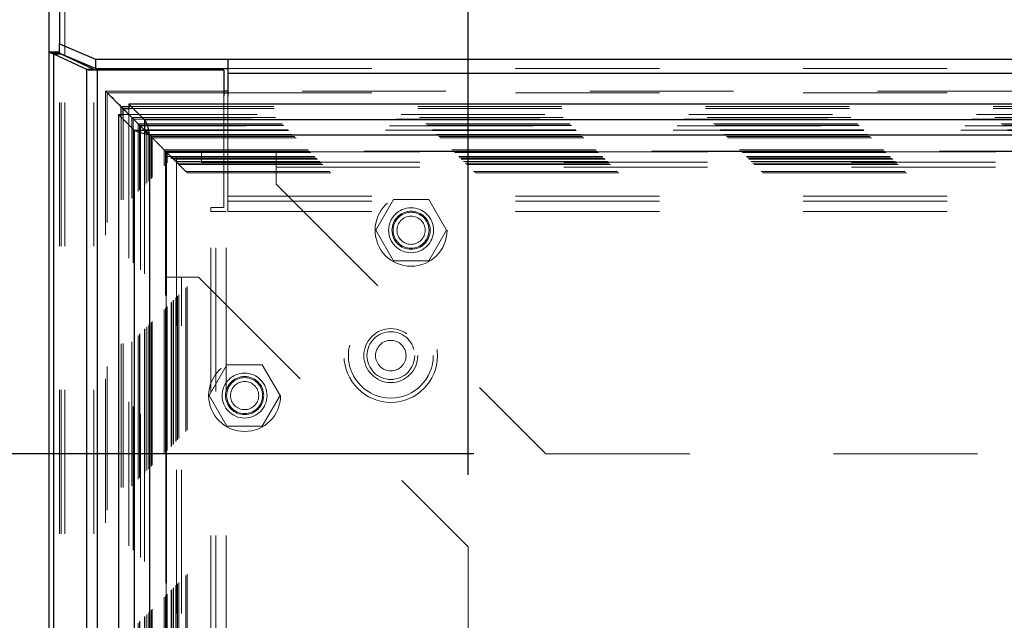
# Model space of a CAD drawing. Header units: inches. Extents: x 0.2 to 10.8, y 0.2 to 8.2.
# Tile 44 of 86: x 2.6 to 3.3, y 5 to 5.4. Entities that reach past the tile are written whole.
import ezdxf

# ---------------------------------------------------------------- set-up
doc = ezdxf.new("R2010")
doc.units = ezdxf.units.IN
doc.header["$MEASUREMENT"] = 0
doc.linetypes.add('HIDDEN', pattern=[0.075, 0.05, -0.025])
doc.layers.add('DIMENSIONS', color=140, linetype='Continuous')
doc.layers.add('SLD-0', color=179, linetype='Continuous')
doc.styles.add('SLDTEXTSTYLE0', font='TXT', dxfattribs={"width": 0.7})
doc.dimstyles.new('SLDDIMSTYLE0', dxfattribs={"dimtxt": 0.084961, "dimasz": 0.13, "dimexe": 0, "dimexo": 0.0625, "dimgap": 0.02124, "dimtad": 0, "dimtih": 1, "dimtoh": 1, "dimlfac": 10, "dimrnd": 1e-09, "dimzin": 12, "dimdsep": 46, "dimtxsty": 'SLDTEXTSTYLE0', "dimsah": 1, "dimcen": 0.09, "dimadec": 0, "dimazin": 3, "dimtfac": 1, "dimtofl": 0, "dimtmove": 0, "dimatfit": 3, "dimfxl": 0, "dimfrac": 2, "dimtolj": 1, "dimtzin": 12, "dimarcsym": 0})

# ---------------------------------------------------------------- blocks, each defined once
blk = doc.blocks.new('_D')
at = {"layer": 'DIMENSIONS'}
for p, q in [((2.90067, 5.09079), (2.90067, 6.14808)), ((4.3181, 5.09079), (4.3181, 6.14808)), ((2.90067, 6.02308), (3.33208, 6.02308)), ((3.44721, 6.02308), (3.41868, 6.02308)), ((3.41868, 6.02308), (3.41868, 5.88805)), ((3.77036, 6.02308), (3.79889, 6.02308)), ((3.79889, 6.02308), (3.79889, 5.88805)), ((4.3181, 6.02308), (3.88549, 6.02308)), ((3.41868, 5.88805), (3.44721, 5.88805)), ((3.79889, 5.88805), (3.77036, 5.88805))]:
    blk.add_line(p, q, dxfattribs=at)
for points in [[(2.90067, 6.02308), (3.03067, 6.00308), (3.03067, 6.04308)], [(4.3181, 6.02308), (4.1881, 6.04308), (4.1881, 6.00308)]]:
    blk.add_solid(points, dxfattribs=at)
at = {"layer": 'DIMENSIONS', "char_height": 0.083333, "attachment_point": 1, "style": 'SLDTEXTSTYLE0'}
for s, insert in [('14.17', (3.44721, 6.14952)), ('360.0', (3.44721, 5.99547))]:
    blk.add_mtext(s, dxfattribs=dict(at, insert=insert))
blk = doc.blocks.new('_D_1')
at = {"layer": 'DIMENSIONS'}
for p, q in [((2.90467, 5.1055), (2.15211, 5.1055)), ((2.27711, 5.1055), (2.27711, 4.4073)), ((2.11554, 4.25325), (2.08701, 4.25325)), ((2.08701, 4.25325), (2.08701, 4.11822)), ((2.43869, 4.25325), (2.46722, 4.25325)), ((2.46722, 4.25325), (2.46722, 4.11822)), ((2.08701, 4.11822), (2.11554, 4.11822)), ((2.46722, 4.11822), (2.43869, 4.11822)), ((2.27711, 3.31717), (2.27711, 4.0992)), ((2.9046, 3.31717), (2.15211, 3.31717))]:
    blk.add_line(p, q, dxfattribs=at)
for points in [[(2.27711, 5.1055), (2.25711, 4.9755), (2.29711, 4.9755)], [(2.27711, 3.31717), (2.29711, 3.44717), (2.25711, 3.44717)]]:
    blk.add_solid(points, dxfattribs=at)
at = {"layer": 'DIMENSIONS', "char_height": 0.083333, "attachment_point": 1, "style": 'SLDTEXTSTYLE0'}
for s, insert in [('17.88', (2.11554, 4.37969)), ('454.2', (2.11554, 4.22564))]:
    blk.add_mtext(s, dxfattribs=dict(at, insert=insert))

msp = doc.modelspace()

# ---------------------------------------------------------------- linework, layer by layer
at = {"layer": 'SLD-0', "linetype": 'Continuous', "lineweight": 25}
for p, q in [((2.616607, 5.745347), (2.616607, 5.39055)), ((2.609407, 5.384843), (2.609407, 5.737143)), ((2.616607, 5.39055), (2.641607, 5.379985)), ((2.616607, 5.384059), (2.616607, 5.39055)), ((2.609407, 3.049848), (2.609407, 5.384843)), ((2.616607, 5.384843), (2.609407, 5.384843)), ((2.616607, 5.384184), (2.610229, 5.384184)), ((2.61257, 3.049848), (2.61257, 5.383427)), ((2.635461, 5.372658), (2.61257, 5.383427)), ((2.617661, 5.383427), (2.61257, 5.383427)), ((2.641607, 5.373459), (2.61682, 5.383935)), ((2.617661, 5.383427), (2.6173, 5.383732)), ((2.640552, 5.372658), (2.617661, 5.383427)), ((2.620207, 5.382229), (2.620207, 5.382503)), ((2.641607, 5.379985), (2.733607, 5.379985)), ((2.641607, 5.379985), (2.641607, 5.373459)), ((2.641607, 5.373459), (2.733607, 5.373459)), ((2.733607, 5.379985), (4.485207, 5.379985)), ((2.733607, 5.379985), (2.733607, 5.370196)), ((2.635461, 3.049848), (2.635461, 5.372658)), ((2.640552, 5.372658), (2.635461, 5.372658)), ((2.643098, 5.372348), (2.636785, 5.372348)), ((2.643098, 3.049848), (2.643098, 5.372348)), ((2.730707, 5.372348), (2.643098, 5.372348)), ((2.730707, 5.372348), (2.730707, 5.354426)), ((2.733607, 5.370196), (4.485207, 5.370196)), ((2.733607, 5.370196), (2.733607, 5.354426)), ((2.733607, 5.357586), (2.730707, 5.357586)), ((2.730707, 5.356467), (2.733607, 5.356467)), ((2.659357, 5.340672), (2.659357, 5.346863)), ((2.659357, 5.346863), (2.660717, 5.345503)), ((2.659357, 5.346863), (2.6656, 5.346863)), ((2.675669, 5.337703), (2.664768, 5.348604)), ((2.664768, 5.348604), (2.664768, 5.348106)), ((4.553997, 5.348604), (2.664768, 5.348604)), ((2.657666, 5.341503), (2.657666, 3.081173)), ((2.657666, 5.341503), (2.668567, 5.330601)), ((2.657666, 5.341503), (2.658138, 5.341503)), ((2.660717, 5.345503), (2.665426, 5.340794)), ((2.660717, 5.340543), (2.660717, 5.345503)), ((2.660717, 5.345503), (2.665728, 5.345503)), ((2.665466, 5.340793), (2.675658, 5.330601)), ((2.675669, 5.330612), (2.665478, 5.340803)), ((4.543096, 5.337703), (2.675669, 5.337703)), ((2.675669, 5.337703), (2.675669, 5.330612)), ((2.668567, 5.330601), (2.668567, 3.092074)), ((2.668567, 5.330601), (2.675658, 5.330601)), ((2.675638, 5.330582), (2.679015, 5.327206)), ((2.679203, 5.327067), (2.679203, 3.095609)), ((4.539562, 5.327067), (2.679203, 5.327067))]:
    msp.add_line(p, q, dxfattribs=at)
at = {"layer": 'SLD-0', "linetype": 'HIDDEN', "lineweight": 18}
for p, q in [((2.620207, 3.049848), (2.620207, 5.739265)), ((2.620207, 5.382503), (2.620207, 5.739265)), ((2.616881, 5.384184), (2.616607, 5.384184)), ((2.616607, 5.384025), (2.616607, 5.384059)), ((2.616607, 3.049848), (2.616607, 5.384025)), ((2.61682, 5.383935), (2.616607, 5.384025)), ((2.617661, 3.049848), (2.617661, 5.383427)), ((2.620207, 3.049848), (2.620207, 5.382229)), ((2.733607, 5.373459), (4.485207, 5.373459)), ((2.640552, 3.049848), (2.640552, 5.372658)), ((2.643098, 3.049848), (2.643098, 5.372348)), ((2.733607, 5.370196), (4.485207, 5.370196)), ((2.648644, 5.357561), (2.648644, 3.065111)), ((2.730707, 5.357586), (2.648646, 5.357586)), ((2.649753, 3.066208), (2.649753, 5.356467)), ((2.649753, 5.356467), (2.651729, 5.354481)), ((2.649753, 5.356467), (2.730707, 5.356467)), ((2.730707, 5.354426), (2.730707, 5.276848)), ((4.485207, 5.357586), (2.733607, 5.357586)), ((2.733607, 5.356467), (4.485207, 5.356467)), ((2.733607, 5.354426), (2.733607, 5.28469)), ((2.664768, 5.348106), (2.664768, 5.341514)), ((2.6656, 5.346863), (4.553165, 5.346863)), ((2.658138, 5.341503), (2.664756, 5.341503)), ((2.659357, 3.082004), (2.659357, 5.340672)), ((2.660717, 3.082132), (2.660717, 5.340543)), ((2.664756, 5.341503), (2.665466, 5.340793)), ((2.664756, 5.341503), (2.664756, 3.081173)), ((2.665478, 5.340803), (2.664768, 5.341514)), ((4.553997, 5.341514), (2.664768, 5.341514)), ((2.665426, 5.340794), (2.666799, 5.339421)), ((2.665728, 5.345503), (4.553037, 5.345503)), ((2.666799, 5.339421), (4.551966, 5.339421)), ((2.666799, 3.083254), (2.666799, 5.339421)), ((2.667885, 5.338334), (2.667885, 3.084338)), ((4.550785, 5.338234), (2.667962, 5.338234)), ((2.671299, 5.334921), (4.547466, 5.334921)), ((2.671299, 3.087754), (2.671299, 5.334921)), ((2.672276, 5.333945), (4.546489, 5.333945)), ((2.672276, 3.088731), (2.672276, 5.333945)), ((2.672455, 5.333765), (4.54631, 5.333765)), ((2.672455, 3.088911), (2.672455, 5.333765)), ((4.546032, 5.333492), (2.672748, 5.333492)), ((2.672944, 5.333287), (2.672944, 3.089402)), ((2.675576, 5.330641), (4.543195, 5.330641)), ((2.675658, 5.330601), (2.675658, 3.092074)), ((4.543096, 5.330612), (2.675669, 5.330612)), ((2.675695, 3.092148), (2.675695, 5.33053)), ((2.675856, 5.330365), (4.542909, 5.330365)), ((2.675856, 3.092311), (2.675856, 5.330365)), ((2.677289, 3.093748), (2.677289, 5.328927)), ((2.678638, 5.327582), (4.540126, 5.327582)), ((2.678638, 3.095094), (2.678638, 5.327582)), ((2.678871, 5.327317), (4.539893, 5.327317)), ((2.679015, 5.327206), (2.680201, 5.326019)), ((2.679203, 5.327067), (2.679203, 3.095609)), ((4.539562, 5.327067), (2.679203, 5.327067)), ((2.680201, 5.326019), (4.538564, 5.326019)), ((2.680201, 5.326019), (2.681078, 5.325142)), ((2.680201, 3.096657), (2.680201, 5.326019)), ((2.681078, 3.097534), (2.681078, 5.325142)), ((2.681078, 5.325142), (4.537687, 5.325142)), ((2.689339, 5.316881), (4.529426, 5.316881)), ((2.689339, 3.105794), (2.689339, 5.316881)), ((2.689339, 5.316881), (2.690339, 5.315881)), ((2.690316, 5.315868), (2.690321, 5.151571)), ((2.690339, 5.315881), (4.528426, 5.315881)), ((2.690339, 3.106794), (2.690339, 5.315881)), ((2.690339, 5.315881), (2.694378, 5.311842)), ((2.690364, 5.315857), (2.690352, 5.315868)), ((4.528408, 5.315889), (2.690364, 5.315889)), ((4.528199, 5.315691), (2.690539, 5.315691)), ((2.690594, 5.315608), (2.690594, 3.107071)), ((2.690666, 5.312288), (2.697866, 5.312288)), ((2.690666, 5.228288), (2.690666, 5.312288)), ((2.690839, 5.315381), (4.527926, 5.315381)), ((2.690839, 5.315381), (2.690839, 3.107294)), ((2.690839, 5.315381), (4.527926, 5.315381)), ((2.690839, 3.107294), (2.690839, 5.315381)), ((2.691339, 5.314881), (4.527426, 5.314881)), ((2.691339, 3.107794), (2.691339, 5.314881)), ((2.691341, 5.314866), (4.527436, 5.314866)), ((2.691396, 3.10783), (2.691396, 5.31483)), ((2.694089, 5.312131), (4.524676, 5.312131)), ((2.694089, 3.110544), (2.694089, 5.312131)), ((2.694089, 5.312131), (4.524676, 5.312131)), ((2.694089, 3.110544), (2.694089, 5.312131)), ((2.694837, 5.311383), (2.694273, 5.311947)), ((2.694378, 5.311842), (4.524387, 5.311842)), ((2.694378, 3.110833), (2.694378, 5.311842)), ((2.697866, 5.228288), (2.697866, 5.312288)), ((2.715366, 5.308304), (2.715366, 5.315504)), ((2.715366, 5.315504), (2.767166, 5.315504)), ((2.767166, 5.315504), (4.451666, 5.315504)), ((2.767166, 5.315504), (2.767166, 5.304704)), ((2.695493, 5.310727), (4.523272, 5.310727)), ((2.695493, 3.111948), (2.695493, 5.310727)), ((2.695839, 5.310381), (2.695493, 5.310727)), ((2.695839, 5.310381), (4.522926, 5.310381)), ((2.695839, 3.112294), (2.695839, 5.310381)), ((2.697458, 5.308737), (4.521331, 5.308737)), ((2.697506, 5.308714), (2.697767, 5.308453)), ((2.697508, 5.308685), (4.521242, 5.308685)), ((2.697768, 5.308452), (2.698635, 5.307586)), ((2.697786, 3.114218), (2.697786, 5.308456)), ((2.698635, 5.307586), (4.52013, 5.307586)), ((2.698635, 3.11509), (2.698635, 5.307586)), ((2.698635, 5.307586), (2.699562, 5.306658)), ((2.699562, 5.306658), (4.519203, 5.306658)), ((2.699562, 3.116018), (2.699562, 5.306658)), ((2.699562, 5.306658), (2.704471, 5.301749)), ((2.715366, 5.308304), (2.767166, 5.308304)), ((2.767166, 5.308304), (4.451666, 5.308304)), ((2.704471, 5.301749), (4.514294, 5.301749)), ((2.704471, 3.120926), (2.704471, 5.301749)), ((2.705313, 5.300869), (4.513431, 5.300869)), ((2.705345, 3.121804), (2.705345, 5.300896)), ((2.767166, 5.304704), (4.451666, 5.304704)), ((2.767166, 5.304704), (2.767166, 5.293004)), ((2.767166, 5.304704), (4.451666, 5.304704)), ((2.767166, 5.293004), (2.954666, 5.105504)), ((2.733607, 5.28469), (4.485207, 5.28469)), ((2.733607, 5.28469), (2.733607, 5.27389)), ((2.733607, 5.28469), (4.485207, 5.28469)), ((2.733607, 5.28109), (4.485207, 5.28109)), ((2.848668, 5.282204), (2.836371, 5.260904)), ((2.873263, 5.282204), (2.848668, 5.282204)), ((2.885561, 5.260904), (2.873263, 5.282204)), ((2.730707, 5.276848), (2.721707, 5.276848)), ((2.721707, 5.273848), (2.721707, 5.276848)), ((2.721707, 3.148748), (2.721707, 5.273848)), ((2.732507, 5.273848), (2.721707, 5.273848)), ((2.721707, 3.148748), (2.721707, 5.273848)), ((2.725307, 3.148748), (2.725307, 5.273848)), ((2.732507, 3.148748), (2.732507, 5.273848)), ((2.733607, 5.27389), (4.485207, 5.27389)), ((2.836371, 5.260904), (2.848668, 5.239604)), ((2.873263, 5.239604), (2.885561, 5.260904)), ((2.848668, 5.239604), (2.873263, 5.239604)), ((2.690666, 3.194388), (2.690666, 5.228288)), ((2.690666, 5.228288), (2.701466, 5.228288)), ((2.697866, 3.194388), (2.697866, 5.228288)), ((2.701466, 3.194388), (2.701466, 5.228288)), ((2.701466, 5.228288), (2.713166, 5.228288)), ((2.701466, 3.194388), (2.701466, 5.228288)), ((2.713166, 5.228288), (2.900666, 5.040788)), ((2.732968, 5.167254), (2.720671, 5.145954)), ((2.757563, 5.167254), (2.732968, 5.167254)), ((2.769861, 5.145954), (2.757563, 5.167254)), ((2.720671, 5.145954), (2.732968, 5.124654)), ((2.757563, 5.124654), (2.769861, 5.145954)), ((2.732968, 5.124654), (2.757563, 5.124654)), ((2.954666, 5.105504), (4.264166, 5.105504)), ((2.900666, 3.381888), (2.900666, 5.040788))]:
    msp.add_line(p, q, dxfattribs=at)
for centre, radius in [((2.860966, 5.260904), 0.025), ((2.860966, 5.260904), 0.015625), ((2.860966, 5.260904), 0.01325), ((2.860966, 5.260904), 0.0125), ((2.860966, 5.260904), 0.009795), ((2.846907, 5.173748), 0.0325), ((2.846907, 5.173748), 0.0295), ((2.846907, 5.173748), 0.0295), ((2.846907, 5.173748), 0.01875), ((2.846907, 5.173748), 0.0166), ((2.846907, 5.173748), 0.0106), ((2.745266, 5.145954), 0.025), ((2.745266, 5.145954), 0.015625), ((2.745266, 5.145954), 0.01325), ((2.745266, 5.145954), 0.0125), ((2.745266, 5.145954), 0.009795)]:
    msp.add_circle(centre, radius, dxfattribs=at)
at = {"layer": 'SLD-0', "linetype": 'Continuous', "lineweight": 25}
for points in [[(2.609407, 5.384843), (2.609407, 5.384623), (2.609687, 5.384404), (2.610229, 5.384184)], [(2.61257, 5.383427), (2.611569, 5.383679), (2.610771, 5.383931), (2.610229, 5.384184)], [(2.636785, 5.372348), (2.636315, 5.372451), (2.635871, 5.372555), (2.635461, 5.372658)], [(2.640994, 5.372348), (2.640837, 5.372451), (2.640689, 5.372555), (2.640552, 5.372658)]]:
    msp.add_open_spline(points, degree=3, dxfattribs=at)
at = {"layer": 'SLD-0', "linetype": 'HIDDEN', "lineweight": 18}
msp.add_open_spline([(2.616607, 5.384843), (2.616607, 5.384623), (2.616701, 5.384403), (2.616881, 5.384184)], degree=3, dxfattribs=at)
for points, knots in [([(2.6173, 5.383732), (2.617272, 5.383754), (2.617168, 5.383841), (2.61703, 5.383991), (2.616931, 5.384119), (2.616881, 5.384184)], [0, 0, 0, 0, 0.1495209, 0.5731184, 1, 1, 1, 1]), ([(2.650124, 5.356094), (2.649957, 5.356259), (2.649708, 5.356506), (2.649405, 5.35681), (2.649207, 5.357013), (2.64904, 5.357183), (2.648888, 5.357341), (2.648776, 5.357449), (2.648694, 5.357524), (2.648653, 5.357573), (2.648632, 5.357599), (2.648698, 5.357514), (2.6491, 5.357124), (2.649504, 5.356718), (2.649753, 5.356467)], [0, 0, 0, 0, 0.1123817, 0.1675817, 0.20038, 0.2434436, 0.2781444, 0.304914, 0.3248673, 0.3497635, 0.3817325, 0.4672235, 0.6705626, 1, 1, 1, 1]), ([(2.663976, 5.342244), (2.662902, 5.343325), (2.661279, 5.344958), (2.659765, 5.346461), (2.659252, 5.34697)], [0, 0, 0, 0, 0.66146825, 1, 1, 1, 1]), ([(2.667962, 5.338248), (2.667909, 5.3383), (2.66775, 5.338456), (2.667501, 5.338717), (2.667278, 5.338936), (2.667184, 5.339035), (2.667156, 5.339064)], [0, 0, 0, 0, 0.19405353, 0.58516007, 0.87787789, 1, 1, 1, 1]), ([(2.672946, 5.333287), (2.672883, 5.333354), (2.672717, 5.333529), (2.67249, 5.333731), (2.672311, 5.333883), (2.672211, 5.333976), (2.672143, 5.334044), (2.672094, 5.334101), (2.672108, 5.3341), (2.672182, 5.334037), (2.672244, 5.333975), (2.672276, 5.333945)], [0, 0, 0, 0, 0.10998717, 0.28961826, 0.37768151, 0.46486424, 0.55261678, 0.64132097, 0.81950481, 0.90929688, 1, 1, 1, 1]), ([(2.691341, 5.314874), (2.691357, 5.314859), (2.691407, 5.314807), (2.691421, 5.314793), (2.691384, 5.314852), (2.691279, 5.314943), (2.691118, 5.315094), (2.690946, 5.31527), (2.690844, 5.315377), (2.690752, 5.31547), (2.690619, 5.315601), (2.690208, 5.316015), (2.689347, 5.316875), (2.687866, 5.318355), (2.686025, 5.320189), (2.684509, 5.321694), (2.683359, 5.322886), (2.682837, 5.323321), (2.682311, 5.323927), (2.681817, 5.324376), (2.681174, 5.325053), (2.680242, 5.32598), (2.679519, 5.326711), (2.67911, 5.327116), (2.679046, 5.32718)], [0, 0, 0, 0, 0.0140156, 0.046354, 0.0597473, 0.0766314, 0.0950628, 0.1049574, 0.1155297, 0.1165061, 0.1233639, 0.1413837, 0.1948993, 0.2827067, 0.4306404, 0.6057826, 0.679385, 0.764003, 0.7816431, 0.8089038, 0.858142, 0.9042563, 0.9848381, 1, 1, 1, 1]), ([(2.690774, 5.315451), (2.690768, 5.315457), (2.690728, 5.315496), (2.690643, 5.315571), (2.690556, 5.315664), (2.690521, 5.315708), (2.690534, 5.315692), (2.690539, 5.315684)], [0, 0, 0, 0, 0.0241939, 0.1546388, 0.408709, 0.7288262, 1, 1, 1, 1]), ([(2.694378, 5.311842), (2.695283, 5.310944), (2.696465, 5.30977), (2.697463, 5.308745), (2.697709, 5.308498), (2.697783, 5.308444), (2.697753, 5.308453), (2.697679, 5.308508), (2.697586, 5.308605), (2.697499, 5.308704), (2.697423, 5.308786), (2.697382, 5.30883)], [0, 0, 0, 0, 0.581498, 0.7599451, 0.8250212, 0.8737024, 0.9073252, 0.9423546, 0.960207, 0.9786852, 1, 1, 1, 1]), ([(2.70257, 5.30365), (2.702014, 5.304198), (2.700805, 5.30539), (2.699211, 5.307014), (2.697934, 5.308289), (2.69733, 5.308893)], [0, 0, 0, 0, 0.3096924, 0.6730755, 1, 1, 1, 1]), ([(2.697455, 3.113916), (2.697446, 3.116485), (2.697421, 3.123778), (2.6974, 3.13702), (2.697387, 3.154715), (2.697386, 3.175285), (2.697392, 3.204703), (2.697397, 3.241225), (2.697392, 3.295676), (2.697394, 3.360852), (2.697393, 3.50308), (2.697394, 3.782594), (2.697394, 4.248033), (2.697393, 4.657537), (2.697394, 4.939479), (2.697392, 5.04507), (2.697398, 5.124429), (2.697393, 5.177727), (2.697387, 5.204658), (2.697386, 5.230151), (2.697399, 5.252642), (2.69743, 5.27137), (2.697472, 5.286441), (2.697519, 5.298367), (2.697554, 5.305421), (2.697568, 5.308557), (2.697569, 5.30865)], [0, 0, 0, 0, 0.003511, 0.0099701, 0.0180998, 0.0276981, 0.0380872, 0.0583118, 0.0776208, 0.1125159, 0.1474018, 0.2720339, 0.4945852, 0.7836126, 0.8317878, 0.8799735, 0.9279454, 0.9402645, 0.9528273, 0.9647577, 0.9751107, 0.9835701, 0.9903575, 0.9957119, 0.9998723, 1, 1, 1, 1]), ([(2.697508, 5.308703), (2.69754, 5.30867), (2.697592, 5.308618), (2.697597, 5.308619), (2.697572, 5.308646), (2.697567, 5.30865)], [0, 0, 0, 0, 0.58364605, 0.93257842, 1, 1, 1, 1]), ([(2.704471, 5.301749), (2.704712, 5.301515), (2.705045, 5.301193), (2.705313, 5.300888), (2.705372, 5.300842), (2.705258, 5.30096), (2.705075, 5.301143), (2.704699, 5.301506), (2.704113, 5.302093), (2.703609, 5.30261), (2.703325, 5.302896), (2.703313, 5.302907)], [0, 0, 0, 0, 0.2791268, 0.3845923, 0.4991433, 0.5558692, 0.6167911, 0.7078891, 0.8260065, 0.9932032, 1, 1, 1, 1])]:
    msp.add_open_spline(points, degree=3, knots=knots, dxfattribs=at)
at = {"layer": 'SLD-0', "linetype": 'Continuous', "lineweight": 25}
for points, knots in [([(2.651729, 5.354481), (2.65181, 5.354399), (2.653395, 5.352805), (2.655889, 5.350335), (2.65741, 5.348815), (2.657854, 5.348364), (2.658433, 5.347834), (2.658966, 5.347274), (2.659357, 5.346863)], [0, 0, 0, 0, 0.0212031, 0.4132029, 0.7045237, 0.7143271, 0.7903654, 1, 1, 1, 1]), ([(2.675669, 5.337703), (2.675964, 5.337485), (2.676258, 5.337048), (2.676847, 5.335792), (2.677142, 5.334972), (2.677731, 5.333046), (2.678025, 5.331942), (2.678614, 5.32958), (2.678909, 5.328324), (2.679203, 5.327067)], [0, 0, 0, 0, 0.25, 0.25, 0.5, 0.5, 0.75, 0.75, 1, 1, 1, 1]), ([(2.679203, 5.327067), (2.677947, 5.327362), (2.67669, 5.327656), (2.674328, 5.328245), (2.673224, 5.32854), (2.671298, 5.329129), (2.670478, 5.329423), (2.669222, 5.330012), (2.668785, 5.330307), (2.668567, 5.330601)], [0, 0, 0, 0, 0.25, 0.25, 0.5, 0.5, 0.75, 0.75, 1, 1, 1, 1]), ([(2.675658, 5.330601), (2.675682, 5.330517), (2.67573, 5.330349), (2.675847, 5.330096), (2.675994, 5.329844), (2.676174, 5.329591), (2.676384, 5.329339), (2.676622, 5.329087), (2.676951, 5.328771), (2.677394, 5.328392), (2.677966, 5.327951), (2.678575, 5.327509), (2.678994, 5.327214), (2.679203, 5.327067)], [0, 0, 0, 0, 0.071449, 0.142898, 0.214347, 0.285796, 0.357245, 0.428694, 0.500143, 0.6251072, 0.7500715, 0.8750357, 1, 1, 1, 1]), ([(2.679203, 5.327067), (2.679119, 5.327187), (2.678951, 5.327426), (2.678698, 5.327782), (2.678446, 5.32813), (2.678193, 5.328468), (2.677941, 5.328792), (2.677689, 5.329098), (2.677373, 5.329456), (2.676994, 5.329839), (2.676553, 5.330199), (2.676111, 5.330472), (2.675816, 5.330566), (2.675669, 5.330612)], [0, 0, 0, 0, 0.071449, 0.142898, 0.214347, 0.285796, 0.357245, 0.428694, 0.500143, 0.6251072, 0.7500715, 0.8750357, 1, 1, 1, 1])]:
    msp.add_open_spline(points, degree=3, knots=knots, dxfattribs=at)

# ---------------------------------------------------------------- dimensions: what is measured, and where the dimension line sits
at = {"layer": 'DIMENSIONS'}
dim = msp.add_linear_dim(base=(4.318099, 6.023081), p1=(2.900666, 5.040788), p2=(4.318099, 5.040788), dimstyle='SLDDIMSTYLE0', dxfattribs=at)
dim.commit()
dim.dimension.update_dxf_attribs({"geometry": '_D', "text_midpoint": (3.608783, 6.023081), "dimtype": 160})
dim = msp.add_linear_dim(base=(2.277113, 3.317171), p1=(2.954666, 5.105504), p2=(2.954599, 3.317171), angle=90, dimstyle='SLDDIMSTYLE0', dxfattribs=at)
dim.commit()
dim.dimension.update_dxf_attribs({"geometry": '_D_1', "text_midpoint": (2.277113, 4.253248), "dimtype": 160})

doc.saveas('drawing.dxf')
